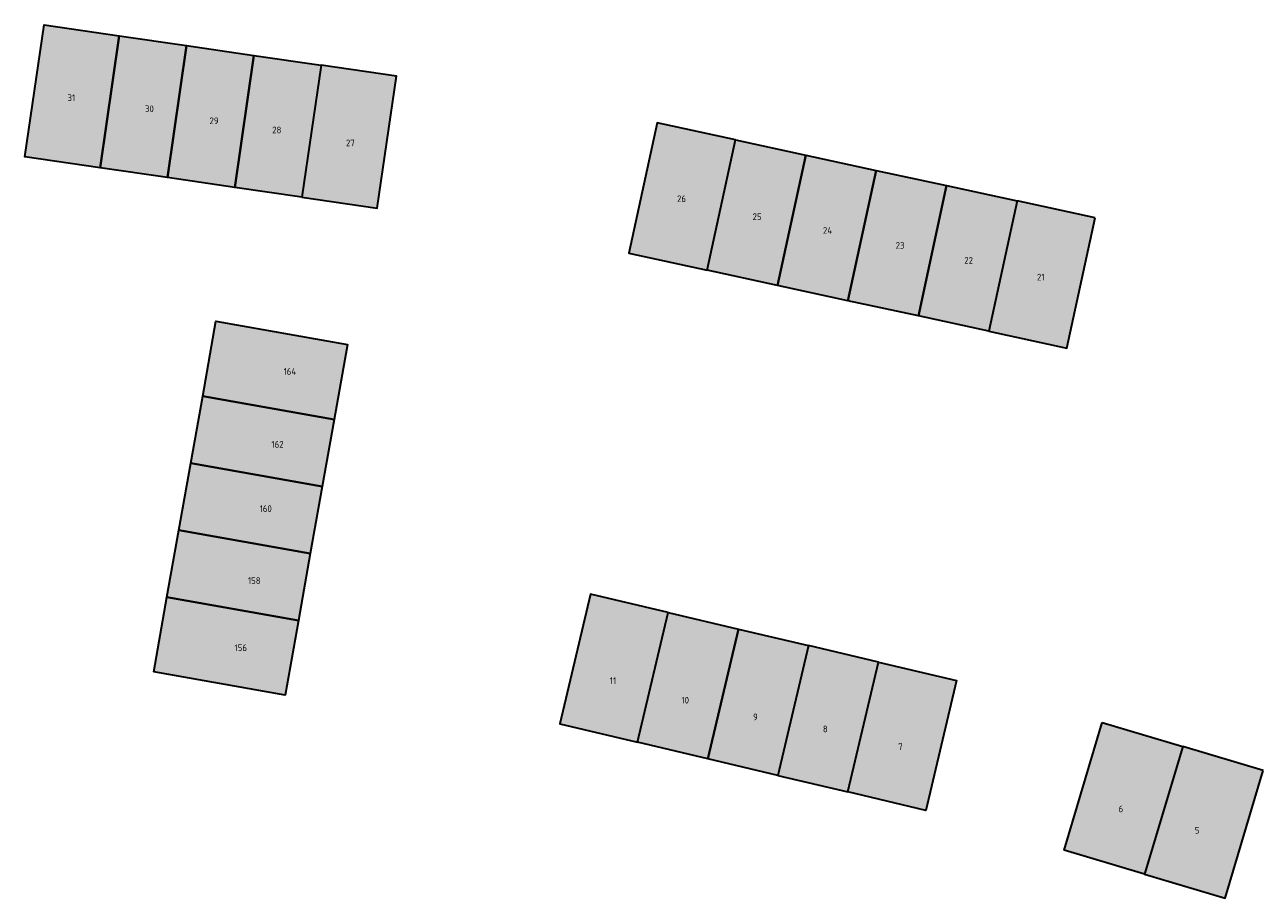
# Model space of a CAD drawing. Header units: metres. Extents: x 167440 to 167858, y 462545 to 462910.
# Tile 7 of 14: x 167565 to 167658, y 462707 to 462772. Entities that reach past the tile are written whole.
import ezdxf

# ---------------------------------------------------------------- set-up
doc = ezdxf.new("R2010")
doc.units = ezdxf.units.M
doc.header["$LTSCALE"] = 0.2
for name, color, linetype, lineweight in [('B-RO-OG-BEBOUWING_HUISNUMMER-T18', 10, 'Continuous', 18), ('B-RO-OG-BEBOUWING_WONINGBOUW-A', 254, 'Continuous', 18), ('B-RO-OG-BEBOUWING_WONINGBOUW-G', 5, 'Continuous', 18)]:
    doc.layers.add(name, color=color, linetype=linetype, lineweight=lineweight)
doc.styles.add('NLCS-ISO-M200-T25', font='NLCS-ISO.ttf', dxfattribs={"height": 0.5})

msp = doc.modelspace()

# ---------------------------------------------------------------- hatches: boundary and pattern name
at = {"layer": 'B-RO-OG-BEBOUWING_WONINGBOUW-A'}
h = msp.add_hatch(color=256, dxfattribs=at)
h.dxf.hatch_style = 1
h.paths.add_polyline_path([(167570.435, 462761.427), (167564.795, 462762.251), (167566.241, 462772.146), (167571.881, 462771.321)])
h = msp.add_hatch(color=256, dxfattribs=at)
h.dxf.hatch_style = 1
h.paths.add_polyline_path([(167575.481, 462760.689), (167570.435, 462761.427), (167571.881, 462771.321), (167576.927, 462770.584)])
h = msp.add_hatch(color=256, dxfattribs=at)
h.dxf.hatch_style = 1
h.paths.add_polyline_path([(167580.528, 462759.952), (167575.481, 462760.689), (167576.927, 462770.584), (167581.974, 462769.847)])
h = msp.add_hatch(color=256, dxfattribs=at)
h.dxf.hatch_style = 1
h.paths.add_polyline_path([(167585.574, 462759.214), (167580.528, 462759.952), (167581.974, 462769.847), (167587.02, 462769.109)])
h = msp.add_hatch(color=256, dxfattribs=at)
h.dxf.hatch_style = 1
h.paths.add_polyline_path([(167585.574, 462759.214), (167591.214, 462758.39), (167592.66, 462768.285), (167587.02, 462769.109)])
h = msp.add_hatch(color=256, dxfattribs=at)
h.dxf.hatch_style = 1
h.paths.add_polyline_path([(167618.057, 462763.519), (167612.194, 462764.79), (167610.075, 462755.017), (167615.939, 462753.746)])
h = msp.add_hatch(color=256, dxfattribs=at)
h.dxf.hatch_style = 1
h.paths.add_polyline_path([(167621.216, 462752.602), (167615.939, 462753.746), (167618.057, 462763.519), (167623.335, 462762.375)])
h = msp.add_hatch(color=256, dxfattribs=at)
h.dxf.hatch_style = 1
h.paths.add_polyline_path([(167626.494, 462751.458), (167621.216, 462752.602), (167623.335, 462762.375), (167628.612, 462761.231)])
h = msp.add_hatch(color=256, dxfattribs=at)
h.dxf.hatch_style = 1
h.paths.add_polyline_path([(167631.771, 462750.314), (167626.494, 462751.458), (167628.612, 462761.231), (167633.89, 462760.087)])
h = msp.add_hatch(color=256, dxfattribs=at)
h.dxf.hatch_style = 1
h.paths.add_polyline_path([(167637.049, 462749.17), (167631.771, 462750.314), (167633.89, 462760.087), (167639.167, 462758.943)])
h = msp.add_hatch(color=256, dxfattribs=at)
h.dxf.hatch_style = 1
h.paths.add_polyline_path([(167645.031, 462757.672), (167639.167, 462758.943), (167637.049, 462749.17), (167642.912, 462747.899)])
h = msp.add_hatch(color=256, dxfattribs=at)
h.dxf.hatch_style = 1
h.paths.add_polyline_path([(167578.13, 462744.308), (167579.127, 462749.92), (167588.973, 462748.171), (167587.976, 462742.559)])
h = msp.add_hatch(color=256, dxfattribs=at)
h.dxf.hatch_style = 1
h.paths.add_polyline_path([(167577.238, 462739.287), (167578.13, 462744.308), (167587.976, 462742.559), (167587.084, 462737.537)])
h = msp.add_hatch(color=256, dxfattribs=at)
h.dxf.hatch_style = 1
h.paths.add_polyline_path([(167576.346, 462734.265), (167577.238, 462739.287), (167587.084, 462737.537), (167586.192, 462732.516)])
h = msp.add_hatch(color=256, dxfattribs=at)
h.dxf.hatch_style = 1
h.paths.add_polyline_path([(167575.454, 462729.244), (167576.346, 462734.265), (167586.192, 462732.516), (167585.3, 462727.495)])
h = msp.add_hatch(color=256, dxfattribs=at)
h.dxf.hatch_style = 1
h.paths.add_polyline_path([(167574.457, 462723.632), (167575.454, 462729.244), (167585.3, 462727.495), (167584.302, 462721.883)])
h = msp.add_hatch(color=256, dxfattribs=at)
h.dxf.hatch_style = 1
h.paths.add_polyline_path([(167613.028, 462728.088), (167607.189, 462729.469), (167604.888, 462719.737), (167610.727, 462718.356)])
h = msp.add_hatch(color=256, dxfattribs=at)
h.dxf.hatch_style = 1
h.paths.add_polyline_path([(167613.028, 462728.088), (167618.283, 462726.846), (167615.982, 462717.114), (167610.727, 462718.356)])
h = msp.add_hatch(color=256, dxfattribs=at)
h.dxf.hatch_style = 1
h.paths.add_polyline_path([(167618.283, 462726.846), (167623.538, 462725.603), (167621.237, 462715.871), (167615.982, 462717.114)])
h = msp.add_hatch(color=256, dxfattribs=at)
h.dxf.hatch_style = 1
h.paths.add_polyline_path([(167628.793, 462724.361), (167623.538, 462725.603), (167621.237, 462715.871), (167626.492, 462714.629)])
h = msp.add_hatch(color=256, dxfattribs=at)
h.dxf.hatch_style = 1
h.paths.add_polyline_path([(167628.793, 462724.361), (167634.632, 462722.98), (167632.331, 462713.248), (167626.492, 462714.629)])
h = msp.add_hatch(color=256, dxfattribs=at)
h.dxf.hatch_style = 1
h.paths.add_polyline_path([(167645.546, 462719.843), (167651.584, 462718.045), (167648.73, 462708.461), (167642.692, 462710.259)])
h = msp.add_hatch(color=256, dxfattribs=at)
h.dxf.hatch_style = 1
h.paths.add_polyline_path([(167657.622, 462716.248), (167651.584, 462718.045), (167648.73, 462708.461), (167654.768, 462706.663)])

# ---------------------------------------------------------------- linework, layer by layer
at = {"layer": 'B-RO-OG-BEBOUWING_WONINGBOUW-G', "lineweight": 30}
for points in [[(167570.435, 462761.427), (167564.795, 462762.251), (167566.241, 462772.146), (167571.881, 462771.321)], [(167575.481, 462760.689), (167570.435, 462761.427), (167571.881, 462771.321), (167576.927, 462770.584)], [(167580.528, 462759.952), (167575.481, 462760.689), (167576.927, 462770.584), (167581.974, 462769.847)], [(167585.574, 462759.214), (167580.528, 462759.952), (167581.974, 462769.847), (167587.02, 462769.109)], [(167585.574, 462759.214), (167591.214, 462758.39), (167592.66, 462768.285), (167587.02, 462769.109)], [(167618.057, 462763.519), (167612.194, 462764.79), (167610.075, 462755.017), (167615.939, 462753.746)], [(167621.216, 462752.602), (167615.939, 462753.746), (167618.057, 462763.519), (167623.335, 462762.375)], [(167626.494, 462751.458), (167621.216, 462752.602), (167623.335, 462762.375), (167628.612, 462761.231)], [(167631.771, 462750.314), (167626.494, 462751.458), (167628.612, 462761.231), (167633.89, 462760.087)], [(167637.049, 462749.17), (167631.771, 462750.314), (167633.89, 462760.087), (167639.167, 462758.943)], [(167645.031, 462757.672), (167639.167, 462758.943), (167637.049, 462749.17), (167642.912, 462747.899)], [(167578.13, 462744.308), (167579.127, 462749.92), (167588.973, 462748.171), (167587.976, 462742.559)], [(167577.238, 462739.287), (167578.13, 462744.308), (167587.976, 462742.559), (167587.084, 462737.537)], [(167576.346, 462734.265), (167577.238, 462739.287), (167587.084, 462737.537), (167586.192, 462732.516)], [(167575.454, 462729.244), (167576.346, 462734.265), (167586.192, 462732.516), (167585.3, 462727.495)], [(167574.457, 462723.632), (167575.454, 462729.244), (167585.3, 462727.495), (167584.302, 462721.883)], [(167613.028, 462728.088), (167607.189, 462729.469), (167604.888, 462719.737), (167610.727, 462718.356)], [(167613.028, 462728.088), (167618.283, 462726.846), (167615.982, 462717.114), (167610.727, 462718.356)], [(167618.283, 462726.846), (167623.538, 462725.603), (167621.237, 462715.871), (167615.982, 462717.114)], [(167628.793, 462724.361), (167623.538, 462725.603), (167621.237, 462715.871), (167626.492, 462714.629)], [(167628.793, 462724.361), (167634.632, 462722.98), (167632.331, 462713.248), (167626.492, 462714.629)], [(167645.546, 462719.843), (167651.584, 462718.045), (167648.73, 462708.461), (167642.692, 462710.259)], [(167657.622, 462716.248), (167651.584, 462718.045), (167648.73, 462708.461), (167654.768, 462706.663)]]:
    msp.add_lwpolyline(points, close=True, dxfattribs=at)

# ---------------------------------------------------------------- texts
at = {"layer": 'B-RO-OG-BEBOUWING_HUISNUMMER-T18', "char_height": 0.5, "attachment_point": 1, "style": 'NLCS-ISO-M200-T25'}
for s, heights, insert in [('31', [0], (167567.999, 462766.924)), ('30', [0], (167573.805, 462766.095)), ('29', [0], (167578.643, 462765.197)), ('28', [0], (167583.343, 462764.507)), ('27', [0], (167588.872, 462763.54)), ('26', [0], (167613.686, 462759.349)), ('25', [0], (167619.35, 462758.01)), ('24', [0], (167624.624, 462756.973)), ('23', [0], (167630.071, 462755.85)), ('22', [0], (167635.215, 462754.727)), ('21', [0], (167640.663, 462753.475)), ('164', [0], (167584.195, 462746.404)), ('162', [0.36], (167583.285, 462740.941)), ('160', [0], (167582.4, 462736.117)), ('158', [0], (167581.524, 462730.728)), ('156', [0], (167580.515, 462725.691)), ('11', [0], (167608.651, 462723.224)), ('10', [0], (167614.018, 462721.761)), ('9', [0], (167619.386, 462720.507)), ('8', [0], (167624.614, 462719.602)), ('7', [0], (167630.26, 462718.278)), ('6', [0], (167646.781, 462713.611)), ('5', [0], (167652.498, 462712.009))]:
    msp.add_mtext_dynamic_manual_height_columns(s, width=3.77876, gutter_width=2.5, heights=heights, dxfattribs=dict(at, insert=insert))

doc.saveas('drawing.dxf')
